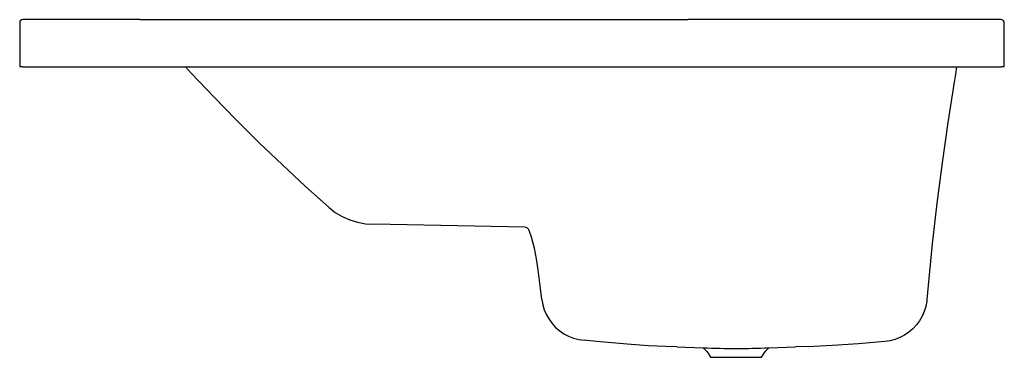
# Model space of a CAD drawing. Header units: millimetres. Extents: x 0 to 1.24, y -0.37 to 0.06.
import ezdxf

# ---------------------------------------------------------------- set-up
doc = ezdxf.new("R2010")
doc.units = ezdxf.units.MM
doc.layers.add('BLOCKS', color=3, linetype='Continuous')

msp = doc.modelspace()

# ---------------------------------------------------------------- linework, layer by layer
at = {"layer": 'BLOCKS'}
for p, q in [((-0.004, 0.056), (-0.004, 0)), ((0.1483, 0.06), (0, 0.06)), ((0, 0.06), (0, 0.06)), ((0.1481, 0.06), (0.5905, 0.06)), ((0.5905, 0.06), (0.8429, 0.06)), ((1.2241, 0.06), (0.8429, 0.06)), ((1.2401, 0.06), (1.2241, 0.06)), ((1.2441, 0), (1.2441, 0.056)), ((0, 0), (-0.004, 0)), ((0, 0), (1.1836, 0)), ((1.1836, 0), (1.2401, 0)), ((1.2441, 0), (1.2401, 0)), ((0.829, -0.3555), (0.8624, -0.3567))]:
    msp.add_line(p, q, dxfattribs=at)
at = {"layer": 'BLOCKS', "flags": 128}
for points in [[(1.2441, 0.056), (1.2439, 0.0573), (1.2433, 0.0585), (1.2423, 0.0594), (1.241, 0.0599), (1.2401, 0.06)], [(0.206, 0), (0.2138, -0.0085), (0.242, -0.0381), (0.2705, -0.0673), (0.2997, -0.0962), (0.3292, -0.1245), (0.3584, -0.1517), (0.3882, -0.1785)], [(1.1836, 0), (1.1823, -0.009), (1.1807, -0.0194), (1.1726, -0.0706), (1.1652, -0.1218), (1.1586, -0.1731), (1.1528, -0.2245), (1.1493, -0.2596), (1.1461, -0.2951)], [(0.3882, -0.1785), (0.3961, -0.1848), (0.4049, -0.1901), (0.4144, -0.1943), (0.4243, -0.1973), (0.4345, -0.1991), (0.4446, -0.1996)], [(0.6579, -0.2955), (0.6591, -0.3021), (0.661, -0.3085), (0.6637, -0.3146), (0.667, -0.3204), (0.6709, -0.3258), (0.6754, -0.3307), (0.6805, -0.335), (0.6859, -0.3387), (0.6918, -0.3418), (0.6981, -0.3443), (0.7047, -0.346), (0.7114, -0.3471)], [(1.1461, -0.2951), (1.1458, -0.2976), (1.1446, -0.3041), (1.1426, -0.3104), (1.14, -0.3165), (1.1367, -0.3223), (1.1328, -0.3276), (1.1283, -0.3325), (1.1232, -0.3368), (1.1177, -0.3405), (1.1119, -0.3436), (1.1057, -0.346), (1.0993, -0.3478), (1.0928, -0.3487), (1.0595, -0.3516), (1.0263, -0.3537), (1.0028, -0.3548), (0.9793, -0.3555)], [(0.829, -0.3555), (0.8151, -0.3551), (0.793, -0.354), (0.771, -0.3524), (0.727, -0.3485), (0.7114, -0.3471)], [(0.8624, -0.3567), (0.8666, -0.3608), (0.8688, -0.3635), (0.8719, -0.3687), (0.9364, -0.3687), (0.9396, -0.3634), (0.9419, -0.3606), (0.9458, -0.3567), (0.9793, -0.3555)]]:
    msp.add_lwpolyline(points, dxfattribs=at)
msp.add_lwpolyline([(0.6579, -0.2955), (0.6558, -0.278), (0.6532, -0.2576), (0.6512, -0.2437), (0.6484, -0.23), (0.6447, -0.2163), (0.6418, -0.2077, 0.317615), (0.6363, -0.2036), (0.4446, -0.1996)], format="xyb", dxfattribs=at)
at = {"layer": 'BLOCKS'}
for centre, radius, start, end in [((0, 0.056), 0.004, 90.2424, 180), ((0.9041, 0.6875), 1.045, 267.713, 272.2866)]:
    msp.add_arc(centre, radius, start, end, dxfattribs=at)

doc.saveas('drawing.dxf')
